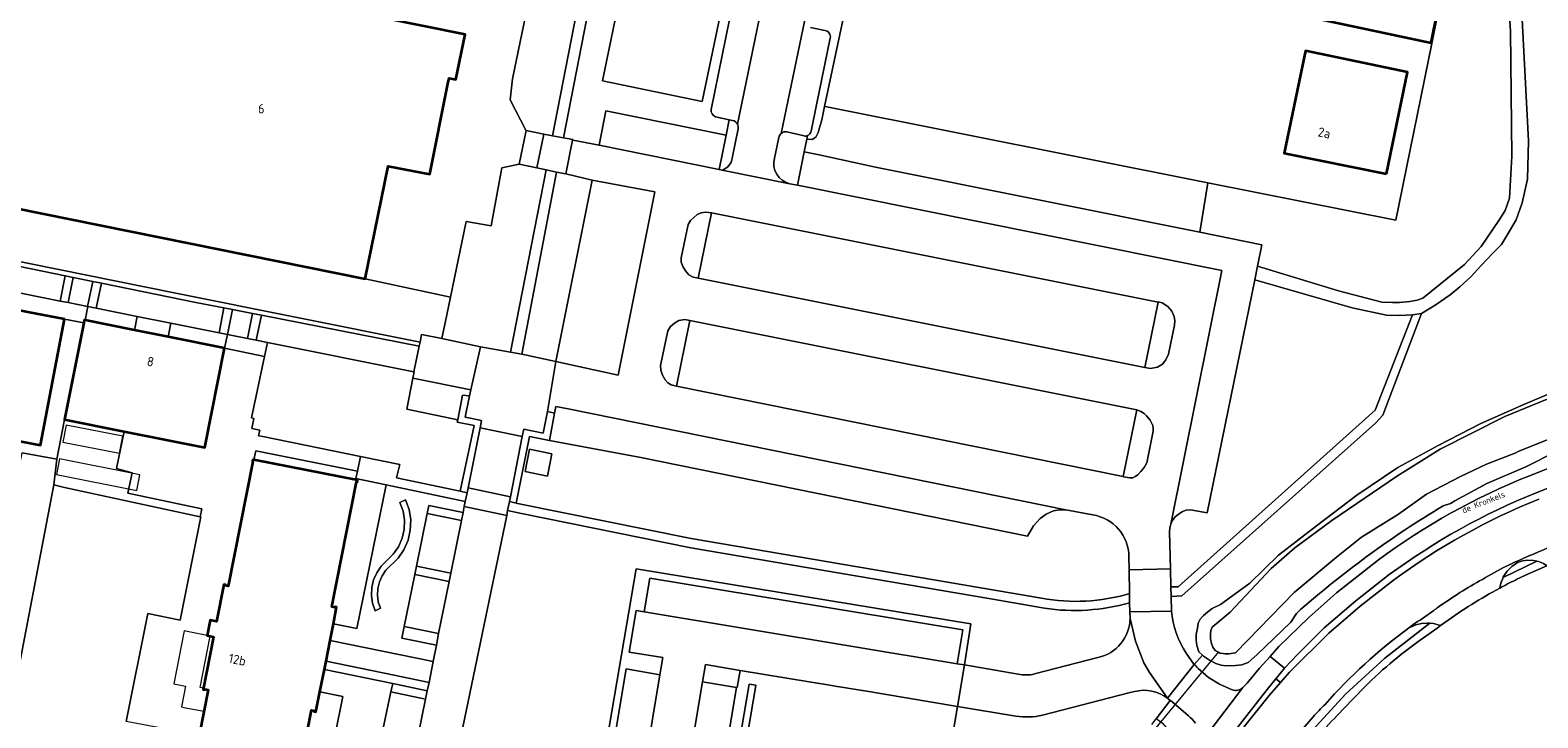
# Model space of a CAD drawing. Header units: metres. Extents: x 149984 to 156489, y 469398 to 478068.
# Tile 170 of 256: x 153330 to 153547, y 471691 to 471790. Entities that reach past the tile are written whole.
import ezdxf
from ezdxf.enums import TextEntityAlignment as Align

# ---------------------------------------------------------------- set-up
doc = ezdxf.new("R2010")
doc.units = ezdxf.units.M
doc.header["$LTSCALE"] = 0.75
for name, color, linetype, lineweight in [('B-WE-GR-BEPLANTING_CULTUUR_BOSPLANTSOEN-GV', 252, 'Continuous', 18), ('B-WE-GR-BEPLANTING_CULTUUR_HEESTERS-GV', 252, 'Continuous', 18), ('B-WE-GR-GROENVOORZIENING-GV', 252, 'Continuous', 18), ('B-WE-KW-KUNSTWERK_DUIKER-G', 6, 'Continuous', 18), ('B-WE-OG-BEBOUWING-GV', 6, 'Continuous', 35), ('B-WE-OG-BEBOUWING-T18', 1, 'Continuous', 18), ('B-WE-OG-BEBOUWING_LAGE TRAFO-GV', 6, 'Continuous', 18), ('B-WE-OG-BEBOUWING_LUIFEL-GV', 6, 'Continuous', 18), ('B-WE-OG-BEBOUWING_OVERBOUWING-GV', 6, 'Continuous', 18), ('B-WE-OG-TERREIN_BEGROEID-GV', 252, 'Continuous', 18), ('B-WE-OG-TERREIN_ERF-GV', 252, 'Continuous', 18), ('B-WE-OG-TERREIN_OEVER-GV', 252, 'Continuous', 18), ('B-WE-OG-TERREIN_ONBEGROEID_ZAND-GV', 252, 'Continuous', 18), ('B-WE-OG-TOPOGRAFIE-T18', 7, 'Continuous', 18), ('B-WE-OG-WATER_MEER-GV', 252, 'Continuous', 18), ('B-WE-VH-GESLOTENVERHARDING_ASFALT-GV', 252, 'Continuous', 18), ('B-WE-VH-HALFVERHARDING-GV', 252, 'Continuous', 18), ('B-WE-VH-HALFVERHARDING_GRASBETONSTEEN-GV', 252, 'Continuous', 18), ('B-WE-VH-HALFVERHARDING_GRAVEL-GV', 252, 'Continuous', 18), ('B-WE-VH-OPENVERHARDING_BETONELEMENT-GV', 252, 'Continuous', 18), ('B-WE-VH-OPENVERHARDING_BETONSTRAATSTEEN-GV', 252, 'Continuous', 18), ('B-WE-VH-OPENVERHARDING_SIERBESTRATING-GV', 252, 'Continuous', 18), ('B-WE-VH-OPENVERHARDING_STRAATBAKSTEEN-GV', 252, 'Continuous', 18), ('B-WE-VH-OPENVERHARDING_TEGEL-GV', 252, 'Continuous', 18)]:
    doc.layers.add(name, color=color, linetype=linetype, lineweight=lineweight)
doc.styles.add('NLCS-ISO-M500-T18', font='NLCS-ISO.ttf', dxfattribs={"height": 0.9})
doc.styles.add('NLCS-ISO-M750-T18', font='NLCS-ISO.ttf', dxfattribs={"height": 1.35})

msp = doc.modelspace()

# ---------------------------------------------------------------- linework, layer by layer
at = {"layer": 'B-WE-GR-BEPLANTING_CULTUUR_BOSPLANTSOEN-GV', "flags": 128}
for points in [[(153423.48, 471844.91), (153420.952, 471845.288), (153407.141, 471774.627), (153408.507, 471774.367), (153408.486, 471774.269), (153412.305, 471773.558), (153413.277, 471778.507), (153430.551, 471774.993), (153431, 471777.228), (153429.042, 471777.647)], [(153323.66, 471823.01), (153316.11, 471786.85), (153313.44, 471774.89), (153311.624, 471765.763), (153310.851, 471761.492), (153310.946, 471761.477), (153310.682, 471759.793), (153311.726, 471759.581), (153315.517, 471758.81), (153316.527, 471758.605), (153316.63, 471759.225), (153317.404, 471759.097), (153351.383, 471752.241), (153386.517, 471745.186), (153386.752, 471746.311), (153389.649, 471745.702), (153390.122, 471747.98), (153390.895, 471751.698), (153387.805, 471752.34), (153378.645, 471754.292), (153315.243, 471767.142), (153322.676, 471803.816)], [(153536.44, 471809.71), (153532.099, 471788.214), (153526.96, 471762.77), (153499.907, 471768.152), (153498.724, 471761.026), (153507.67, 471759.23), (153507.036, 471756.133), (153518.68, 471752.61), (153524.94, 471750.94), (153526.47, 471750.92), (153527.46, 471750.93), (153528.95, 471751.06), (153530, 471751.25), (153530.85, 471751.52), (153536.84, 471756.37), (153539.21, 471758.96), (153541.78, 471762.7), (153542.66, 471764.17), (153543.31, 471765.94), (153543.63, 471771.95), (153543.42, 471789.95), (153542.68, 471802.08)], [(153428.394, 471778.67), (153432.658, 471799.462)], [(153544.855, 471797.208), (153546.016, 471774.163), (153545.902, 471768.663), (153545.106, 471765.249), (153544.234, 471762.821), (153543.287, 471761.19), (153542.15, 471759.256), (153540.899, 471758.004), (153539.27, 471756.259), (153537.665, 471754.558), (153536.17, 471753.187), (153534.738, 471752.023), (153532.621, 471750.506), (153530.649, 471749.302), (153525.078, 471734.687), (153524.001, 471733.532), (153496.144, 471708.685), (153494.597, 471708.585), (153494.65, 471706.493)], [(153496.77, 471700.443), (153497.866, 471698.851), (153497.904, 471698.816), (153499.096, 471700.141), (153498.59, 471700.64), (153498.31, 471701.55), (153498.22, 471702.32), (153498.21, 471703.13), (153498.41, 471704.01), (153498.51, 471704.73), (153498.8, 471705.33), (153499.24, 471705.84), (153499.87, 471706.37), (153500.52, 471706.87), (153501.72, 471707.42), (153505.916, 471710.516), (153510.05, 471714.53), (153515.53, 471718.78), (153521.32, 471723.15), (153527.21, 471727.15), (153533.03, 471730.3), (153539.16, 471733.47), (153545.35, 471736.23), (153550, 471738.2)], [(153483.336, 471720.329), (153479.43, 471721.06), (153478.5, 471721.05), (153477.69, 471720.92), (153476.64, 471720.44), (153475.75, 471719.82), (153474.82, 471718.77), (153473.96, 471717.27), (153418.29, 471728.59), (153405.156, 471731.056), (153402.256, 471731.628), (153400.354, 471722.037), (153400.557, 471721.993), (153425.54, 471716.918), (153475.966, 471708.326)], [(153327.926, 471693.787), (153333.824, 471724.637), (153334.235, 471728.344), (153329.288, 471729.286)], [(153488.605, 471708.996), (153488.552, 471712.422), (153488.522, 471714.329)]]:
    msp.add_lwpolyline(points, dxfattribs=at)
for points in [[(153416.419, 471800.534), (153430.8, 471797.565), (153427.142, 471779.849), (153412.762, 471782.818)], [(153399.541, 471743.767), (153404.669, 471770.006), (153403.314, 471770.292), (153400.782, 471770.825), (153398.284, 471770.279), (153396.774, 471761.925), (153393.157, 471762.584), (153390.895, 471751.698), (153390.122, 471747.98), (153389.649, 471745.702), (153395.222, 471744.53)], [(153506.63, 471754.148), (153499.77, 471720.65), (153497.39, 471721.05), (153496.74, 471721), (153496.17, 471720.76), (153495.66, 471720.44), (153495.16, 471720), (153494.77, 471719.49), (153494.572, 471718.978), (153494.53, 471718.87), (153494.42, 471718.44), (153494.36, 471717.89), (153494.495, 471712.587), (153494.561, 471709.973), (153495.624, 471709.973), (153523.967, 471735.401), (153529.32, 471749.12), (153527.53, 471749.04), (153525.58, 471749.1), (153520.66, 471750.14)], [(153402.294, 471729.775), (153405.5, 471729.13), (153404.857, 471725.924), (153401.651, 471726.568)]]:
    msp.add_lwpolyline(points, close=True, dxfattribs=at)
at = {"layer": 'B-WE-GR-BEPLANTING_CULTUUR_BOSPLANTSOEN-GV'}
for points in [[(153429.042, 471777.647, -0.3358682), (153428.394, 471778.67)], [(153488.522, 471714.329, 0.3722574), (153483.336, 471720.329)], [(153475.966, 471708.326, 0.1172579), (153488.605, 471708.996)], [(153494.65, 471706.493, 0.1305359), (153496.77, 471700.443)]]:
    msp.add_lwpolyline(points, format="xyb", dxfattribs=at)
at = {"layer": 'B-WE-GR-BEPLANTING_CULTUUR_HEESTERS-GV', "flags": 128}
for points in [[(153431.493, 471777.122), (153431, 471777.228), (153430.551, 471774.993)], [(153431.446, 471771.676), (153432.305, 471775.917)], [(153441.786, 471774.894), (153439.302, 471775.456)], [(153430.551, 471774.993), (153429.587, 471770.039), (153429.998, 471769.973)], [(153438.157, 471774.68), (153437.513, 471771.689)], [(153439.711, 471767.999), (153440.815, 471767.788), (153441.799, 471772.617), (153442.187, 471774.439), (153442.293, 471774.937)], [(153586.275, 471738.041), (153585.928, 471738.9), (153579.774, 471736.418), (153547.133, 471723.521)], [(153525.997, 471711.743), (153521.172, 471707.968), (153516.651, 471704.062), (153514.959, 471702.393), (153512.809, 471700.215), (153510.962, 471698.317), (153510.924, 471698.27), (153509.69, 471696.736), (153510.33, 471696.191), (153511.618, 471697.678), (153517.306, 471703.304), (153521.827, 471707.21), (153526.59, 471710.935)], [(153509.968, 471682.942), (153514.477, 471688.823), (153519.675, 471694.505), (153525.346, 471699.716), (153531.855, 471704.728), (153531.501, 471704.765), (153530.655, 471704.711), (153529.829, 471704.519), (153529.046, 471704.193), (153528.746, 471704.005)]]:
    msp.add_lwpolyline(points, dxfattribs=at)
at = {"layer": 'B-WE-GR-BEPLANTING_CULTUUR_HEESTERS-GV'}
for points in [[(153432.212, 471776.574, 0.2298573), (153431.493, 471777.122)], [(153432.305, 471775.917, 0.1628306), (153432.212, 471776.574)], [(153438.485, 471775.259, 0.1230289), (153438.157, 471774.68)], [(153439.302, 471775.456, 0.2582961), (153438.485, 471775.259)], [(153442.293, 471774.937, -0.1597849), (153441.786, 471774.894)], [(153429.998, 471769.973, 0.2815291), (153431.446, 471771.676)], [(153437.513, 471771.689, 0.4140713), (153439.711, 471767.999)], [(153547.133, 471723.521, 0.0627585), (153525.997, 471711.743)], [(153526.59, 471710.935, -0.0627399), (153547.508, 471722.591)], [(153528.746, 471704.005, 0.0527818), (153516.748, 471693.06)], [(153516.748, 471693.06, 0.0111593), (153515.042, 471691.271)], [(153515.042, 471691.271, 0.022466), (153510.617, 471685.775)]]:
    msp.add_lwpolyline(points, format="xyb", dxfattribs=at)
at = {"layer": 'B-WE-GR-BEPLANTING_CULTUUR_HEESTERS-GV', "flags": 128}
for points in [[(153426.56, 471754.4), (153428.47, 471763.83), (153427.6, 471763.89), (153426.96, 471763.8), (153426.41, 471763.58), (153425.87, 471763.12), (153425.46, 471762.71), (153425.1, 471762.13), (153424.12, 471757.36), (153424.12, 471756.73), (153424.34, 471756.07), (153424.7, 471755.47), (153425.18, 471754.91), (153425.84, 471754.57)], [(153338.318, 471748.349), (153345.435, 471746.931), (153345.803, 471748.905), (153339.91, 471750.087), (153338.736, 471750.323)], [(153492.717, 471750.956), (153490.83, 471741.55), (153491.64, 471741.4), (153492.65, 471741.6), (153493.38, 471742.01), (153493.82, 471742.64), (153494.21, 471743.47), (153495.08, 471747.65), (153495.14, 471748.26), (153495.04, 471748.91), (153494.69, 471749.66), (153494.15, 471750.32), (153493.32, 471750.85), (153492.73, 471751.02)], [(153358.4, 471744.35), (153358.791, 471746.306), (153357.619, 471746.54), (153350.681, 471747.927), (153350.294, 471745.964)], [(153423.432, 471738.871), (153425.343, 471748.305), (153425.35, 471748.34), (153424.63, 471748.46), (153423.76, 471748.3), (153423.13, 471747.94), (153422.56, 471747.44), (153422.18, 471746.85), (153421.13, 471741.84), (153421.19, 471741.15), (153421.42, 471740.45), (153421.81, 471739.77), (153422.19, 471739.33), (153422.64, 471739.07), (153423.43, 471738.86)], [(153392.292, 471723.738), (153393.281, 471723.529), (153393.423, 471724.234), (153395.168, 471732.884), (153395.377, 471733.92), (153393.02, 471734.414), (153393.63, 471737.465), (153392.632, 471737.59), (153391.95, 471734.039), (153391.878, 471733.674), (153394.286, 471733.199)], [(153405.866, 471734.992), (153404.855, 471735.2), (153404.23, 471732.089), (153401.439, 471732.655), (153401.231, 471731.6), (153399.514, 471722.911), (153399.383, 471722.25), (153400.354, 471722.037), (153402.256, 471731.628), (153405.156, 471731.056)], [(153487.723, 471725.866), (153487.71, 471725.8), (153488.67, 471725.69), (153489.09, 471725.69), (153489.45, 471725.86), (153489.83, 471726.11), (153490.26, 471726.59), (153490.72, 471727.17), (153491.09, 471727.83), (153492.01, 471732.37), (153492.03, 471732.81), (153491.97, 471733.2), (153491.57, 471733.95), (153491.04, 471734.61), (153490.73, 471734.93), (153490.26, 471735.23), (153489.65, 471735.46)], [(153362.602, 471728.249), (153377.527, 471725.308), (153377.479, 471725.063), (153377.381, 471725.082), (153373.836, 471707.098), (153374.258, 471707.015), (153374.277, 471707.113), (153374.522, 471707.065), (153374.049, 471704.662), (153377.413, 471703.972), (153381.628, 471724.653), (153377.304, 471725.567), (153377.537, 471726.644), (153362.875, 471729.558)], [(153387.544, 471720.533), (153392.472, 471719.52), (153392.705, 471720.673), (153387.779, 471721.673)], [(153390.94, 471711.924), (153386.024, 471712.96), (153385.757, 471711.754), (153390.701, 471710.741)], [(153389.189, 471703.245), (153384.238, 471704.248), (153383.893, 471702.564), (153388.872, 471701.579)], [(153387.567, 471695.013), (153382.612, 471696.037), (153382.313, 471694.872), (153387.325, 471693.822)], [(153434.827, 471695.827), (153433.864, 471695.986), (153430.402, 471675.419), (153440.185, 471673.729), (153440.325, 471674.483), (153440.287, 471674.795), (153438.024, 471675.182), (153431.519, 471676.297), (153434.441, 471693.54), (153434.758, 471695.218)], [(153346.878, 471665.197), (153368.716, 471660.797), (153368.771, 471661.38), (153375.423, 471694.165), (153372.113, 471694.843), (153371.548, 471691.975), (153371.303, 471692.023), (153371.322, 471692.121), (153370.9, 471692.205), (153365.037, 471662.457), (153365.135, 471662.438), (153365.087, 471662.192), (153349.997, 471665.166), (153350.046, 471665.412), (153350.144, 471665.392), (153354.717, 471688.594), (153349.078, 471689.676), (153346.188, 471674.924), (153325.08, 471678.928), (153323.135, 471669.98)]]:
    msp.add_lwpolyline(points, close=True, dxfattribs=at)
at = {"layer": 'B-WE-GR-GROENVOORZIENING-GV', "flags": 128}
msp.add_lwpolyline([(153427.185, 471696.29), (153432.062, 471695.486), (153432.155, 471695.47), (153432.581, 471697.946), (153427.597, 471698.776)], close=True, dxfattribs=at)
at = {"layer": 'B-WE-KW-KUNSTWERK_DUIKER-G', "flags": 128}
msp.add_lwpolyline([(153492.225, 471689.383), (153501.485, 471700.639)], dxfattribs=at)
at = {"layer": 'B-WE-OG-BEBOUWING-GV', "flags": 128}
for points in [[(153331.908, 471832.505), (153328.625, 471833.17), (153323.47, 471807.737), (153323.676, 471807.695), (153322.882, 471803.775), (153322.676, 471803.816), (153315.243, 471767.142), (153378.645, 471754.292), (153380.029, 471761.11), (153381.947, 471770.557), (153387.91, 471769.362), (153390.534, 471782.363), (153390.702, 471783.193), (153391.692, 471782.994), (153392.998, 471789.473), (153345.21, 471799.158), (153346.012, 471803.117), (153346.776, 471802.962), (153351.941, 471828.444)], [(153532.045, 471788.299), (153536.358, 471809.691), (153513.157, 471814.369), (153511.491, 471806.107), (153512.952, 471805.812), (153510.343, 471792.874)], [(153525.61, 471769.45), (153528.598, 471784.075), (153513.946, 471787.117), (153510.892, 471772.409)], [(153335.366, 471748.515), (153330.095, 471749.521), (153327.88, 471749.944), (153313.333, 471752.719), (153313.15, 471752.754), (153312.984, 471751.89), (153311.161, 471742.43), (153322.101, 471740.234), (153321.1, 471734.97), (153326.68, 471733.907), (153326.216, 471731.471), (153331.913, 471730.386)], [(153338.129, 471747.964), (153335.36, 471734.07), (153343.93, 471732.36), (153355.56, 471730.04), (153358.4, 471744.35), (153350.294, 471745.964), (153345.435, 471746.931), (153338.318, 471748.349), (153338.21, 471748.37)]]:
    msp.add_lwpolyline(points, close=True, dxfattribs=at)
msp.add_lwpolyline([(153365.037, 471662.457), (153370.9, 471692.205), (153371.322, 471692.121), (153371.303, 471692.023), (153371.548, 471691.975), (153372.113, 471694.843), (153372.75, 471698.076), (153372.989, 471699.287), (153373.575, 471702.259), (153374.049, 471704.662), (153374.522, 471707.065), (153374.277, 471707.113), (153374.258, 471707.015), (153373.836, 471707.098), (153377.381, 471725.082), (153377.479, 471725.063), (153377.527, 471725.308), (153362.602, 471728.249), (153362.437, 471728.282), (153362.389, 471728.037), (153362.457, 471728.023), (153358.923, 471710.088), (153358.511, 471710.17), (153358.53, 471710.268), (153358.285, 471710.316), (153357.231, 471704.969), (153356.299, 471705.153), (153355.871, 471702.984), (153356.803, 471702.801), (153355.303, 471695.187), (153355.548, 471695.139), (153355.567, 471695.237), (153356.009, 471695.15), (153354.717, 471688.594)], dxfattribs=at)
at = {"layer": 'B-WE-OG-BEBOUWING_LAGE TRAFO-GV', "flags": 128}
msp.add_lwpolyline([(153402.294, 471729.775), (153401.651, 471726.568), (153404.857, 471725.924), (153405.5, 471729.13)], close=True, dxfattribs=at)
at = {"layer": 'B-WE-OG-BEBOUWING_LUIFEL-GV', "flags": 128}
msp.add_lwpolyline([(153355.4, 471692.06), (153356.009, 471695.15), (153355.567, 471695.237), (153355.548, 471695.139), (153355.303, 471695.187), (153355.343, 471695.388), (153354.874, 471695.481), (153356.334, 471702.893), (153355.871, 471702.984), (153353.271, 471703.495), (153352.596, 471703.628), (153351.089, 471696.028), (153352.77, 471695.695), (153352.176, 471692.699), (153352.542, 471692.627)], close=True, dxfattribs=at)
at = {"layer": 'B-WE-OG-BEBOUWING_OVERBOUWING-GV', "flags": 128}
for points in [[(153335.588, 471733.262), (153335.105, 471730.813), (153343.28, 471729.201), (153343.763, 471731.65)], [(153334.656, 471728.395), (153334.211, 471726.141), (153345.752, 471723.865), (153346.196, 471726.119)]]:
    msp.add_lwpolyline(points, close=True, dxfattribs=at)
at = {"layer": 'B-WE-OG-TERREIN_BEGROEID-GV', "flags": 128}
for points in [[(153410.44, 471836.57), (153403.65, 471801.69), (153399.848, 471783.125), (153399.505, 471780.075), (153401.739, 471775.728), (153401.798, 471775.716), (153401.792, 471775.688), (153404.341, 471775.159), (153405.59, 471774.922), (153419.37, 471845.524), (153412.317, 471846.578)], [(153441.799, 471772.617), (153443.96, 471772.16), (153452.07, 471770.39), (153498.724, 471761.026), (153499.907, 471768.152), (153445.061, 471779.064), (153444.707, 471779.135), (153444.316, 471777.184), (153443.823, 471775.376), (153443.478, 471774.702), (153442.953, 471774.374), (153442.187, 471774.439)], [(153407.51, 471769.408), (153406.169, 471769.69), (153401.161, 471743.451), (153406.066, 471742.423), (153411.313, 471768.507)], [(153384.238, 471704.248), (153385.757, 471711.754), (153386.024, 471712.96), (153387.544, 471720.533), (153387.779, 471721.673), (153392.705, 471720.673), (153392.883, 471721.555), (153393.022, 471722.243), (153381.628, 471724.653), (153377.413, 471703.972), (153374.049, 471704.662), (153373.575, 471702.259), (153388.42, 471699.208), (153388.872, 471701.579), (153383.893, 471702.564)], [(153383.628, 471722.103), (153384.073, 471720.862), (153384.276, 471719.561), (153384.231, 471718.244), (153383.938, 471716.96), (153383.409, 471715.753), (153382.663, 471714.668), (153380.922, 471712.942), (153380.281, 471712.007), (153379.825, 471710.968), (153379.569, 471709.864), (153379.523, 471708.731), (153379.688, 471707.609), (153380.059, 471706.537), (153380.816, 471706.881), (153380.516, 471707.803), (153380.39, 471708.765), (153380.441, 471709.733), (153380.668, 471710.676), (153381.063, 471711.562), (153381.612, 471712.361), (153383.355, 471714.093), (153384.197, 471715.318), (153384.793, 471716.68), (153385.123, 471718.13), (153385.174, 471719.616), (153384.945, 471721.085), (153384.443, 471722.485)], [(153384.945, 471721.085), (153385.174, 471719.616), (153385.123, 471718.13), (153384.793, 471716.68), (153384.197, 471715.318), (153383.355, 471714.093), (153381.612, 471712.361), (153381.063, 471711.562), (153380.668, 471710.676), (153380.441, 471709.733), (153380.39, 471708.765), (153380.516, 471707.803), (153380.816, 471706.881), (153380.059, 471706.537), (153379.688, 471707.609), (153379.523, 471708.731), (153379.569, 471709.864), (153379.825, 471710.968), (153380.281, 471712.007), (153380.922, 471712.942), (153382.663, 471714.668), (153383.409, 471715.753), (153383.938, 471716.96), (153384.231, 471718.244), (153384.276, 471719.561), (153384.073, 471720.862), (153383.628, 471722.103), (153384.443, 471722.485)], [(153372.75, 471698.076), (153372.113, 471694.843), (153375.423, 471694.165), (153368.771, 471661.38), (153368.716, 471660.797), (153375.116, 471659.507), (153375.455, 471661.199), (153376.971, 471668.747), (153377.225, 471669.932), (153378.754, 471677.449), (153378.985, 471678.631), (153380.533, 471686.159), (153380.731, 471687.33), (153382.313, 471694.872), (153382.612, 471696.037)]]:
    msp.add_lwpolyline(points, close=True, dxfattribs=at)
for points in [[(153546.153, 471725.977), (153577.777, 471738.473), (153589.822, 471743.255)], [(153550, 471729.44), (153545.64, 471727.26), (153540.02, 471724.83), (153535.45, 471722.37), (153534.79, 471721.959), (153533.741, 471721.647)], [(153476.385, 471706.894), (153468.643, 471708.231), (153425.484, 471715.603), (153400.882, 471720.585), (153399.127, 471720.953), (153398.991, 471720.267), (153389.385, 471673.85)], [(153411.361, 471675.705), (153417.609, 471712.579), (153465.798, 471704.638), (153464.847, 471698.734), (153472.611, 471697.411)], [(153504.938, 471695.48), (153505.53, 471696.121), (153507.3, 471698.281), (153508.834, 471699.969), (153510.126, 471701.391), (153514.4, 471705.577), (153518.42, 471709.106), (153524.43, 471713.874)], [(153488.717, 471705.417), (153488.646, 471706.36), (153488.625, 471707.689)], [(153512.629, 471706.153), (153511.817, 471704.913), (153506.93, 471700.17), (153505.67, 471699.1), (153504.8, 471698.74), (153503.88, 471698.64), (153502.42, 471698.62), (153501.8, 471698.68), (153501.03, 471698.96), (153500.12, 471699.42), (153499.26, 471699.98), (153499.096, 471700.141), (153497.904, 471698.816)], [(153474.929, 471697.435), (153484.078, 471699.797)], [(153498.459, 471698.268), (153498.472, 471698.254), (153498.485, 471698.24), (153500.007, 471696.936), (153501.543, 471695.941), (153503.402, 471695.149)], [(153497.089, 471691.422), (153494.685, 471693.446), (153494.485, 471693.614), (153492.474, 471690.973), (153492.596, 471690.933), (153493.325, 471690.386), (153493.938, 471689.68), (153494.468, 471688.62), (153494.651, 471687.818), (153494.639, 471686.547), (153494.438, 471685.275), (153490.208, 471678.076), (153485.41, 471667.42), (153482.657, 471659.23), (153480.511, 471649.274), (153476.855, 471629.536), (153471.939, 471600.264), (153469.168, 471585.028), (153470.941, 471584.099), (153481.427, 471643.748)], [(153489.336, 471694.894), (153488.503, 471694.711), (153476.082, 471691.48)], [(153491.838, 471690.138), (153492.474, 471690.973), (153494.485, 471693.614), (153494.186, 471693.866), (153494.09, 471693.942)], [(153472.258, 471691.366), (153463.865, 471692.742), (153462.947, 471687.386), (153462.723, 471686.079), (153475.341, 471680.116), (153476.443, 471681.008), (153476.819, 471681.209)]]:
    msp.add_lwpolyline(points, dxfattribs=at)
at = {"layer": 'B-WE-OG-TERREIN_BEGROEID-GV'}
for points in [[(153524.43, 471713.874, -0.062807), (153546.153, 471725.977)], [(153533.741, 471721.647, 0.0457347), (153512.629, 471706.153)], [(153488.625, 471707.689, -0.1080886), (153476.385, 471706.894)], [(153484.078, 471699.797, 0.3445845), (153488.717, 471705.417)], [(153472.611, 471697.411, 0.113888), (153474.929, 471697.435)], [(153497.904, 471698.816, -0.0190325), (153498.459, 471698.268)], [(153494.09, 471693.942, 0.2342852), (153489.336, 471694.894)], [(153503.402, 471695.149, 0.2937287), (153504.938, 471695.48)], [(153476.082, 471691.48, -0.0857758), (153472.258, 471691.366)], [(153498.106, 471690.36, 0.0331839), (153497.089, 471691.422)]]:
    msp.add_lwpolyline(points, format="xyb", dxfattribs=at)
at = {"layer": 'B-WE-OG-TERREIN_ERF-GV', "flags": 128}
for points in [[(153335.366, 471748.515), (153331.913, 471730.386), (153326.216, 471731.471), (153326.68, 471733.907), (153321.1, 471734.97), (153322.101, 471740.234), (153311.161, 471742.43), (153312.984, 471751.89), (153309.856, 471752.492), (153308.892, 471747.685), (153307.037, 471748.027), (153305.832, 471741.622), (153305.286, 471738.6), (153305.179, 471738.005), (153320.796, 471735.03), (153320.165, 471731.668), (153321.023, 471731.528), (153319.735, 471725.102), (153324.669, 471724.169), (153328.104, 471723.52), (153329.288, 471729.286), (153334.235, 471728.344), (153335.36, 471734.07), (153338.129, 471747.964)], [(153335.36, 471734.07), (153334.235, 471728.344), (153333.824, 471724.637), (153335.344, 471724.261), (153354.864, 471720.067), (153355.103, 471721.226), (153344.473, 471723.479), (153345.087, 471726.405), (153342.827, 471726.999), (153343.93, 471732.36)], [(153327.926, 471693.787), (153325.08, 471678.928), (153346.188, 471674.924), (153349.078, 471689.676), (153344.235, 471690.611), (153347.358, 471706.128), (153352.024, 471705.161), (153354.979, 471720.042), (153354.864, 471720.067), (153335.344, 471724.261), (153333.824, 471724.637)]]:
    msp.add_lwpolyline(points, close=True, dxfattribs=at)
for points in [[(153641.559, 471747.909), (153634.48, 471746.54), (153631.669, 471745.953), (153628.162, 471745.221), (153628.014, 471745.187), (153627.332, 471745.032), (153627.983, 471744.665), (153626.846, 471744.175), (153613.237, 471738.728), (153593.205, 471730.711), (153582.787, 471726.542), (153582.516, 471726.433), (153578.185, 471724.943), (153558.372, 471716.988), (153555.695, 471715.965), (153554.765, 471715.61), (153548.685, 471713.021), (153546.149, 471711.887), (153545.39, 471711.547)], [(153534.001, 471704.844), (153533.384, 471704.392), (153533.136, 471704.206), (153532.891, 471704.029), (153530.124, 471702.036)], [(153521.417, 471694.499), (153520.742, 471693.819), (153518.499, 471691.455)]]:
    msp.add_lwpolyline(points, dxfattribs=at)
at = {"layer": 'B-WE-OG-TERREIN_ERF-GV'}
for points in [[(153544.153, 471710.956, 0.0091182), (153541.885, 471709.791)], [(153545.39, 471711.547, 0.0042342), (153544.153, 471710.956)], [(153541.885, 471709.791, 0.0335964), (153534.001, 471704.844)], [(153530.124, 471702.036, 0.0485157), (153521.417, 471694.499)], [(153518.499, 471691.455, 0.0387484), (153512.513, 471684.331)]]:
    msp.add_lwpolyline(points, format="xyb", dxfattribs=at)
at = {"layer": 'B-WE-OG-TERREIN_OEVER-GV', "flags": 128}
for points in [[(153580.146, 471743.747), (153544.527, 471729.474), (153544.223, 471729.252), (153539.97, 471727.63), (153536.26, 471725.88), (153531.37, 471723.31), (153527.33, 471720.46), (153521.99, 471717.14), (153518.39, 471714.25), (153512.33, 471709.14), (153503.85, 471700.49), (153502.9, 471700.35), (153502.4, 471700.35), (153502.07, 471700.37), (153501.62, 471700.45), (153501.31, 471700.6), (153500.93, 471700.83), (153500.62, 471701.28), (153500.41, 471701.83), (153500.26, 471702.48), (153500.26, 471703.14), (153500.31, 471703.68), (153500.51, 471704.15), (153503.083, 471706.314), (153508.979, 471712.611), (153512.404, 471715.606), (153517.752, 471719.501), (153527.178, 471725.973), (153533.335, 471729.808), (153542.648, 471734.475), (153552.68, 471738.609)], [(153550, 471738.2), (153545.35, 471736.23), (153539.16, 471733.47), (153533.03, 471730.3), (153527.21, 471727.15), (153521.32, 471723.15), (153515.53, 471718.78), (153510.05, 471714.53), (153505.916, 471710.516), (153501.72, 471707.42), (153500.52, 471706.87), (153499.87, 471706.37), (153499.24, 471705.84), (153498.8, 471705.33), (153498.51, 471704.73), (153498.41, 471704.01), (153498.21, 471703.13), (153498.22, 471702.32), (153498.31, 471701.55), (153498.59, 471700.64), (153499.096, 471700.141), (153499.26, 471699.98), (153500.12, 471699.42), (153501.03, 471698.96), (153501.8, 471698.68), (153502.42, 471698.62), (153503.88, 471698.64), (153504.8, 471698.74), (153505.67, 471699.1), (153506.93, 471700.17), (153511.817, 471704.913), (153512.629, 471706.153)], [(153533.741, 471721.647), (153534.79, 471721.959), (153535.45, 471722.37), (153540.02, 471724.83), (153545.64, 471727.26), (153550, 471729.44)]]:
    msp.add_lwpolyline(points, dxfattribs=at)
at = {"layer": 'B-WE-OG-TERREIN_OEVER-GV'}
msp.add_lwpolyline([(153512.629, 471706.153, -0.0457347), (153533.741, 471721.647)], format="xyb", dxfattribs=at)
at = {"layer": 'B-WE-OG-TERREIN_ONBEGROEID_ZAND-GV', "flags": 128}
msp.add_lwpolyline([(153392.292, 471723.738), (153394.286, 471733.199), (153391.878, 471733.674), (153391.95, 471734.039), (153384.607, 471735.553), (153385.484, 471739.997), (153385.668, 471740.929), (153385.63, 471740.937), (153364.545, 471745.156), (153364.122, 471743.147), (153362.261, 471734.296), (153362.618, 471734.185), (153362.328, 471732.767), (153363.454, 471732.543), (153363.277, 471731.715), (153363.882, 471731.61), (153377.964, 471728.744), (153383.598, 471727.597), (153383.143, 471725.675)], close=True, dxfattribs=at)
at = {"layer": 'B-WE-OG-WATER_MEER-GV', "flags": 128}
for points in [[(153500.51, 471704.15), (153500.31, 471703.68), (153500.26, 471703.14), (153500.26, 471702.48), (153500.41, 471701.83), (153500.62, 471701.28), (153500.93, 471700.83), (153501.31, 471700.6), (153501.62, 471700.45), (153502.07, 471700.37), (153502.4, 471700.35), (153502.9, 471700.35), (153503.85, 471700.49), (153512.33, 471709.14), (153518.39, 471714.25), (153521.99, 471717.14), (153527.33, 471720.46), (153531.37, 471723.31), (153536.26, 471725.88), (153539.97, 471727.63), (153544.223, 471729.252), (153544.527, 471729.474), (153580.146, 471743.747)], [(153561.789, 471742.845), (153559.904, 471741.842), (153552.68, 471738.609), (153542.648, 471734.475), (153533.335, 471729.808), (153527.178, 471725.973), (153517.752, 471719.501), (153512.404, 471715.606), (153508.979, 471712.611), (153503.083, 471706.314), (153500.51, 471704.15)]]:
    msp.add_lwpolyline(points, dxfattribs=at)
at = {"layer": 'B-WE-VH-GESLOTENVERHARDING_ASFALT-GV', "flags": 128}
for points in [[(153542.68, 471802.08), (153543.42, 471789.95), (153543.63, 471771.95), (153543.31, 471765.94), (153542.66, 471764.17), (153541.78, 471762.7), (153539.21, 471758.96), (153536.84, 471756.37), (153530.85, 471751.52), (153530, 471751.25), (153528.95, 471751.06), (153527.46, 471750.93), (153526.47, 471750.92), (153524.94, 471750.94), (153518.68, 471752.61), (153507.036, 471756.133), (153506.63, 471754.148), (153520.66, 471750.14), (153525.58, 471749.1), (153527.53, 471749.04), (153529.32, 471749.12), (153530.649, 471749.302), (153532.621, 471750.506), (153534.738, 471752.023), (153536.17, 471753.187), (153537.665, 471754.558), (153539.27, 471756.259), (153540.899, 471758.004), (153542.15, 471759.256), (153543.287, 471761.19), (153544.234, 471762.821), (153545.106, 471765.249), (153545.902, 471768.663), (153546.016, 471774.163), (153544.855, 471797.208)], [(153488.522, 471714.329), (153488.552, 471712.422), (153494.495, 471712.587), (153494.36, 471717.89), (153494.42, 471718.44), (153494.53, 471718.87), (153494.572, 471718.978), (153501.92, 471755.5), (153440.815, 471767.788), (153439.711, 471767.999), (153429.998, 471769.973), (153429.587, 471770.039), (153412.305, 471773.558), (153408.486, 471774.269), (153408.456, 471774.275), (153407.51, 471769.408), (153411.313, 471768.507), (153420.31, 471766.822), (153415.047, 471740.456), (153406.066, 471742.423), (153404.855, 471735.2), (153405.866, 471734.992)], [(153405.866, 471734.992), (153406.06, 471735.946), (153407.86, 471735.581), (153479.43, 471721.06), (153483.336, 471720.329)], [(153544.283, 471713.636), (153544.384, 471713.68), (153545.281, 471714.067)], [(153526.59, 471710.935), (153521.827, 471707.21), (153517.306, 471703.304), (153511.618, 471697.678), (153510.33, 471696.191), (153508.704, 471694.314), (153505.216, 471689.983), (153501.1, 471684.321), (153498.225, 471680.128), (153495.632, 471675.082)], [(153494.65, 471706.493), (153488.646, 471706.36), (153488.717, 471705.417)], [(153531.438, 471705.896), (153531.758, 471706.109)], [(153488.717, 471705.417), (153489.482, 471702.157), (153490.666, 471699.024), (153491.49, 471697.631), (153494.09, 471693.942), (153497.904, 471698.816), (153497.866, 471698.851), (153496.77, 471700.443)]]:
    msp.add_lwpolyline(points, dxfattribs=at)
for points in [[(153403.314, 471770.292), (153404.341, 471775.159), (153401.792, 471775.688), (153400.782, 471770.825)], [(153426.56, 471754.4), (153425.84, 471754.57), (153425.18, 471754.91), (153424.7, 471755.47), (153424.34, 471756.07), (153424.12, 471756.73), (153424.12, 471757.36), (153425.1, 471762.13), (153425.46, 471762.71), (153425.87, 471763.12), (153426.41, 471763.58), (153426.96, 471763.8), (153427.6, 471763.89), (153428.47, 471763.83), (153492.717, 471750.956), (153492.73, 471751.02), (153493.32, 471750.85), (153494.15, 471750.32), (153494.69, 471749.66), (153495.04, 471748.91), (153495.14, 471748.26), (153495.08, 471747.65), (153494.21, 471743.47), (153493.82, 471742.64), (153493.38, 471742.01), (153492.65, 471741.6), (153491.64, 471741.4), (153490.83, 471741.55)], [(153423.432, 471738.871), (153423.43, 471738.86), (153422.64, 471739.07), (153422.19, 471739.33), (153421.81, 471739.77), (153421.42, 471740.45), (153421.19, 471741.15), (153421.13, 471741.84), (153422.18, 471746.85), (153422.56, 471747.44), (153423.13, 471747.94), (153423.76, 471748.3), (153424.63, 471748.46), (153425.35, 471748.34), (153425.343, 471748.305), (153489.65, 471735.46), (153490.26, 471735.23), (153490.73, 471734.93), (153491.04, 471734.61), (153491.57, 471733.95), (153491.97, 471733.2), (153492.03, 471732.81), (153492.01, 471732.37), (153491.09, 471727.83), (153490.72, 471727.17), (153490.26, 471726.59), (153489.83, 471726.11), (153489.45, 471725.86), (153489.09, 471725.69), (153488.67, 471725.69), (153487.71, 471725.8), (153487.723, 471725.866)], [(153385.63, 471740.937), (153385.668, 471740.929), (153385.484, 471739.997), (153393.831, 471738.359), (153395.222, 471744.53), (153389.649, 471745.702), (153386.752, 471746.311), (153386.517, 471745.186), (153386.395, 471744.603)], [(153393.423, 471724.234), (153399.514, 471722.911), (153401.231, 471731.6), (153395.168, 471732.884)], [(153382.256, 471668.884), (153382.02, 471667.719), (153380.487, 471660.181), (153382.592, 471659.755), (153384.18, 471659.461), (153386.376, 471659.055), (153388.935, 471671.636), (153389.385, 471673.85), (153398.991, 471720.267), (153392.883, 471721.555), (153392.705, 471720.673), (153392.472, 471719.52), (153390.94, 471711.924), (153390.701, 471710.741), (153389.189, 471703.245), (153388.872, 471701.579), (153388.42, 471699.208), (153387.813, 471696.223), (153387.567, 471695.013), (153387.325, 471693.822), (153385.793, 471686.282), (153385.558, 471685.128), (153384.027, 471677.595), (153383.79, 471676.429)]]:
    msp.add_lwpolyline(points, close=True, dxfattribs=at)
at = {"layer": 'B-WE-VH-GESLOTENVERHARDING_ASFALT-GV'}
for points in [[(153547.508, 471722.591, 0.0627399), (153526.59, 471710.935)], [(153483.336, 471720.329, -0.3722574), (153488.522, 471714.329)], [(153545.281, 471714.067, -0.0043153), (153556.951, 471718.967)], [(153539.391, 471711.054, -0.0176343), (153542.888, 471712.96)], [(153542.888, 471712.96, -0.0072118), (153544.283, 471713.636)], [(153533.056, 471707.055, -0.0276621), (153539.391, 471711.054)], [(153496.77, 471700.443, -0.1305359), (153494.65, 471706.493)], [(153528.746, 471704.005, -0.0107078), (153531.438, 471705.896)], [(153531.758, 471706.109, -0.0062255), (153533.056, 471707.055)], [(153516.748, 471693.06, -0.0527818), (153528.746, 471704.005)], [(153515.042, 471691.271, -0.0111593), (153516.748, 471693.06)], [(153510.617, 471685.775, -0.022466), (153515.042, 471691.271)]]:
    msp.add_lwpolyline(points, format="xyb", dxfattribs=at)
at = {"layer": 'B-WE-VH-HALFVERHARDING-GV', "flags": 128}
for points in [[(153416.419, 471800.534), (153412.762, 471782.818), (153427.142, 471779.849), (153430.8, 471797.565)], [(153494.561, 471709.973), (153494.597, 471708.585), (153496.144, 471708.685), (153524.001, 471733.532), (153525.078, 471734.687), (153530.649, 471749.302), (153529.32, 471749.12), (153523.967, 471735.401), (153495.624, 471709.973)], [(153393.281, 471723.529), (153392.292, 471723.738), (153383.143, 471725.675), (153383.598, 471727.597), (153377.964, 471728.744), (153377.537, 471726.644), (153377.304, 471725.567), (153381.628, 471724.653), (153393.022, 471722.243)]]:
    msp.add_lwpolyline(points, close=True, dxfattribs=at)
for points in [[(153475.966, 471708.326), (153425.54, 471716.918), (153400.557, 471721.993), (153400.354, 471722.037), (153399.383, 471722.25), (153399.127, 471720.953), (153400.882, 471720.585), (153425.484, 471715.603), (153468.643, 471708.231), (153476.385, 471706.894)], [(153488.625, 471707.689), (153488.605, 471708.996)]]:
    msp.add_lwpolyline(points, dxfattribs=at)
at = {"layer": 'B-WE-VH-HALFVERHARDING-GV'}
for points in [[(153488.605, 471708.996, -0.1172579), (153475.966, 471708.326)], [(153476.385, 471706.894, 0.1080886), (153488.625, 471707.689)]]:
    msp.add_lwpolyline(points, format="xyb", dxfattribs=at)
at = {"layer": 'B-WE-VH-HALFVERHARDING_GRASBETONSTEEN-GV', "flags": 128}
for points in [[(153390.94, 471711.924), (153392.472, 471719.52), (153387.544, 471720.533), (153386.024, 471712.96)], [(153385.757, 471711.754), (153384.238, 471704.248), (153389.189, 471703.245), (153390.701, 471710.741)], [(153388.42, 471699.208), (153373.575, 471702.259), (153372.989, 471699.287), (153382.783, 471697.262), (153387.813, 471696.223)], [(153380.731, 471687.33), (153385.793, 471686.282), (153387.325, 471693.822), (153382.313, 471694.872)]]:
    msp.add_lwpolyline(points, close=True, dxfattribs=at)
at = {"layer": 'B-WE-VH-HALFVERHARDING_GRAVEL-GV', "flags": 128}
for points in [[(153499.907, 471768.152), (153526.96, 471762.77), (153532.099, 471788.214), (153536.44, 471809.71), (153513.24, 471814.402), (153454.17, 471826.35), (153448.516, 471796.998), (153444.707, 471779.135), (153445.061, 471779.064)], [(153532.045, 471788.299), (153510.343, 471792.874), (153512.952, 471805.812), (153511.491, 471806.107), (153513.157, 471814.369), (153536.358, 471809.691)], [(153525.61, 471769.45), (153510.892, 471772.409), (153513.946, 471787.117), (153528.598, 471784.075)]]:
    msp.add_lwpolyline(points, close=True, dxfattribs=at)
at = {"layer": 'B-WE-VH-OPENVERHARDING_BETONELEMENT-GV', "flags": 128}
msp.add_lwpolyline([(153498.225, 471680.128), (153501.1, 471684.321), (153505.216, 471689.983), (153508.704, 471694.314), (153510.33, 471696.191), (153509.69, 471696.736), (153508.632, 471695.421), (153507.727, 471694.296), (153501.601, 471686.473), (153499.942, 471684.058), (153497.562, 471680.594), (153497.552, 471680.58)], close=True, dxfattribs=at)
at = {"layer": 'B-WE-VH-OPENVERHARDING_BETONSTRAATSTEEN-GV', "flags": 128}
for points in [[(153419.37, 471845.524), (153405.59, 471774.922), (153407.141, 471774.627), (153420.952, 471845.288)], [(153429.587, 471770.039), (153430.551, 471774.993), (153413.277, 471778.507), (153412.305, 471773.558)], [(153443.96, 471772.16), (153441.799, 471772.617), (153440.815, 471767.788), (153501.92, 471755.5), (153494.572, 471718.978), (153494.77, 471719.49), (153495.16, 471720), (153495.66, 471720.44), (153496.17, 471720.76), (153496.74, 471721), (153497.39, 471721.05), (153499.77, 471720.65), (153506.63, 471754.148), (153507.036, 471756.133), (153507.67, 471759.23), (153498.724, 471761.026), (153452.07, 471770.39)], [(153404.669, 471770.006), (153399.541, 471743.767), (153401.161, 471743.451), (153406.169, 471769.69)], [(153411.313, 471768.507), (153406.066, 471742.423), (153415.047, 471740.456), (153420.31, 471766.822)], [(153426.56, 471754.4), (153490.83, 471741.55), (153492.717, 471750.956), (153428.47, 471763.83)], [(153315.974, 471754.886), (153328.37, 471752.402), (153332.37, 471751.6), (153334.75, 471751.122), (153335.451, 471754.755), (153316.738, 471758.562)], [(153334.75, 471751.122), (153335.87, 471750.898), (153336.58, 471754.526), (153335.451, 471754.755)], [(153338.673, 471750.335), (153339.417, 471753.949), (153336.58, 471754.526), (153335.87, 471750.898)], [(153338.673, 471750.335), (153338.736, 471750.323), (153339.91, 471750.087), (153340.669, 471753.694), (153339.417, 471753.949)], [(153357.619, 471746.54), (153358.305, 471750.133), (153354.279, 471750.926), (153340.669, 471753.694), (153339.91, 471750.087), (153345.803, 471748.905), (153350.681, 471747.927)], [(153358.791, 471746.306), (153358.835, 471746.297), (153359.529, 471749.892), (153358.305, 471750.133), (153357.619, 471746.54)], [(153359.529, 471749.892), (153358.835, 471746.297), (153361.673, 471745.73), (153362.422, 471749.323)], [(153361.673, 471745.73), (153362.916, 471745.482), (153363.682, 471749.075), (153362.422, 471749.323)], [(153362.916, 471745.482), (153364.545, 471745.156), (153385.63, 471740.937), (153386.395, 471744.603), (153363.682, 471749.075)], [(153423.432, 471738.871), (153487.723, 471725.866), (153489.65, 471735.46), (153425.343, 471748.305)], [(153358.791, 471746.306), (153358.4, 471744.35), (153364.122, 471743.147), (153364.545, 471745.156), (153362.916, 471745.482), (153361.673, 471745.73), (153358.835, 471746.297)], [(153393.63, 471737.465), (153393.831, 471738.359), (153385.484, 471739.997), (153384.607, 471735.553), (153391.95, 471734.039), (153392.632, 471737.59)], [(153407.86, 471735.581), (153406.06, 471735.946), (153405.866, 471734.992), (153405.156, 471731.056), (153418.29, 471728.59), (153473.96, 471717.27), (153474.82, 471718.77), (153475.75, 471719.82), (153476.64, 471720.44), (153477.69, 471720.92), (153478.5, 471721.05), (153479.43, 471721.06)], [(153547.247, 471713.661), (153546.729, 471713.773), (153545.949, 471713.804), (153545.175, 471713.7), (153544.431, 471713.464), (153543.627, 471712.918), (153542.944, 471712.228), (153542.406, 471711.42), (153542.364, 471711.32)], [(153463.794, 471698.913), (153464.613, 471703.797), (153419.584, 471711.236), (153418.755, 471706.365)], [(153382.612, 471696.037), (153387.567, 471695.013), (153387.813, 471696.223), (153382.783, 471697.262), (153372.989, 471699.287), (153372.75, 471698.076)], [(153504.938, 471695.48), (153498.966, 471687.685), (153495.574, 471682.635), (153495.252, 471682.049), (153497.552, 471680.58), (153497.562, 471680.594), (153499.942, 471684.058), (153501.601, 471686.473), (153507.727, 471694.296), (153508.632, 471695.421), (153509.69, 471696.736), (153510.924, 471698.27), (153508.834, 471699.969), (153507.3, 471698.281), (153505.53, 471696.121)], [(153421.05, 471697.311), (153416.19, 471698.151), (153412.853, 471678.412), (153417.742, 471677.594)], [(153432.062, 471695.486), (153427.185, 471696.29), (153423.705, 471675.686), (153428.588, 471674.892)]]:
    msp.add_lwpolyline(points, close=True, dxfattribs=at)
for points in [[(153432.658, 471799.462), (153428.394, 471778.67)], [(153432.212, 471776.574), (153436.91, 471799.429), (153433.693, 471800.108)], [(153438.485, 471775.259), (153442.062, 471792.526), (153443.192, 471798.068), (153441.77, 471798.351), (153437.773, 471799.279), (153436.91, 471799.429), (153432.212, 471776.574)], [(153446.422, 471797.401), (153443.192, 471798.068), (153442.062, 471792.526), (153438.485, 471775.259)], [(153444.764, 471790.087), (153442.688, 471790.503)], [(153442.786, 471775.554), (153443.575, 471779.362), (153445.563, 471788.964)], [(153429.042, 471777.647), (153431, 471777.228), (153431.493, 471777.122)], [(153432.305, 471775.917), (153431.446, 471771.676)], [(153439.302, 471775.456), (153441.786, 471774.894)], [(153437.513, 471771.689), (153438.157, 471774.68)], [(153429.998, 471769.973), (153439.711, 471767.999)], [(153541.885, 471709.791), (153542.034, 471710.523), (153542.364, 471711.32), (153542.406, 471711.42), (153542.944, 471712.228), (153543.627, 471712.918), (153544.431, 471713.464), (153545.175, 471713.7), (153545.949, 471713.804), (153546.729, 471713.773), (153547.247, 471713.661), (153547.492, 471713.608), (153548.215, 471713.315), (153548.685, 471713.021), (153554.765, 471715.61), (153555.695, 471715.965), (153555.96, 471716.758), (153556.394, 471717.538)], [(153545.281, 471714.067), (153544.384, 471713.68), (153544.283, 471713.636)], [(153423.705, 471675.686), (153427.185, 471696.29), (153427.597, 471698.776), (153432.581, 471697.946), (153442.521, 471696.302), (153444.917, 471695.906), (153446.536, 471695.641), (153447.497, 471695.483), (153449.839, 471695.113), (153450.805, 471694.957), (153453.051, 471694.595), (153463.865, 471692.742), (153464.847, 471698.734), (153463.794, 471698.913), (153418.755, 471706.365), (153417.636, 471706.557), (153416.627, 471700.591), (153421.478, 471699.786), (153421.05, 471697.311), (153417.742, 471677.594)], [(153531.758, 471706.109), (153531.438, 471705.896)], [(153494.09, 471693.942), (153491.49, 471697.631), (153490.666, 471699.024), (153489.482, 471702.157), (153488.717, 471705.417)], [(153528.746, 471704.005), (153529.046, 471704.193), (153529.829, 471704.519), (153530.655, 471704.711), (153531.501, 471704.765), (153531.855, 471704.728), (153532.345, 471704.678), (153533.384, 471704.392), (153534.001, 471704.844)], [(153484.078, 471699.797), (153474.929, 471697.435)], [(153472.611, 471697.411), (153464.847, 471698.734), (153463.865, 471692.742), (153472.258, 471691.366)], [(153497.904, 471698.816), (153494.09, 471693.942), (153494.186, 471693.866), (153494.485, 471693.614), (153494.685, 471693.446), (153497.089, 471691.422)], [(153503.402, 471695.149), (153501.543, 471695.941), (153500.007, 471696.936), (153498.485, 471698.24), (153498.472, 471698.254), (153498.459, 471698.268)], [(153498.966, 471687.685), (153504.938, 471695.48)], [(153476.082, 471691.48), (153488.503, 471694.711), (153489.336, 471694.894)]]:
    msp.add_lwpolyline(points, dxfattribs=at)
at = {"layer": 'B-WE-VH-OPENVERHARDING_BETONSTRAATSTEEN-GV'}
for points in [[(153445.563, 471788.964, 0.4278018), (153444.764, 471790.087)], [(153428.394, 471778.67, 0.3358682), (153429.042, 471777.647)], [(153431.493, 471777.122, -0.2298573), (153432.212, 471776.574)], [(153432.212, 471776.574, -0.1628306), (153432.305, 471775.917)], [(153438.157, 471774.68, -0.1230289), (153438.485, 471775.259)], [(153438.485, 471775.259, -0.2582961), (153439.302, 471775.456)], [(153442.293, 471774.937, 0.2541035), (153442.786, 471775.554)], [(153441.786, 471774.894, 0.1597849), (153442.293, 471774.937)], [(153431.446, 471771.676, -0.2815291), (153429.998, 471769.973)], [(153439.711, 471767.999, -0.4140713), (153437.513, 471771.689)], [(153556.951, 471718.967, 0.0043153), (153545.281, 471714.067)], [(153542.888, 471712.96, 0.0176343), (153539.391, 471711.054)], [(153544.283, 471713.636, 0.0072118), (153542.888, 471712.96)], [(153539.391, 471711.054, 0.0276621), (153533.056, 471707.055)], [(153534.001, 471704.844, -0.0335964), (153541.885, 471709.791)], [(153531.438, 471705.896, 0.0107078), (153528.746, 471704.005)], [(153533.056, 471707.055, 0.0062255), (153531.758, 471706.109)], [(153488.717, 471705.417, -0.3445845), (153484.078, 471699.797)], [(153474.929, 471697.435, -0.113888), (153472.611, 471697.411)], [(153498.459, 471698.268, 0.0190325), (153497.904, 471698.816)], [(153489.336, 471694.894, -0.2342852), (153494.09, 471693.942)], [(153504.938, 471695.48, -0.2937287), (153503.402, 471695.149)], [(153472.258, 471691.366, 0.0857758), (153476.082, 471691.48)], [(153497.089, 471691.422, -0.0331839), (153498.106, 471690.36)]]:
    msp.add_lwpolyline(points, format="xyb", dxfattribs=at)
at = {"layer": 'B-WE-VH-OPENVERHARDING_SIERBESTRATING-GV', "flags": 128}
msp.add_lwpolyline([(153340.669, 471753.694), (153354.279, 471750.926), (153358.305, 471750.133), (153359.529, 471749.892), (153362.422, 471749.323), (153363.682, 471749.075), (153386.395, 471744.603), (153386.517, 471745.186), (153351.383, 471752.241), (153317.404, 471759.097), (153316.63, 471759.225), (153316.527, 471758.605), (153316.738, 471758.562), (153335.451, 471754.755), (153336.58, 471754.526), (153339.417, 471753.949)], close=True, dxfattribs=at)
at = {"layer": 'B-WE-VH-OPENVERHARDING_STRAATBAKSTEEN-GV', "flags": 128}
for points in [[(153406.169, 471769.69), (153407.51, 471769.408), (153408.456, 471774.275), (153408.486, 471774.269), (153408.507, 471774.367), (153407.141, 471774.627), (153405.59, 471774.922), (153404.341, 471775.159), (153403.314, 471770.292), (153404.669, 471770.006)], [(153406.066, 471742.423), (153401.161, 471743.451), (153399.541, 471743.767), (153395.222, 471744.53), (153393.831, 471738.359), (153393.63, 471737.465), (153393.02, 471734.414), (153395.377, 471733.92), (153395.168, 471732.884), (153401.231, 471731.6), (153401.439, 471732.655), (153404.23, 471732.089), (153404.855, 471735.2)], [(153393.022, 471722.243), (153392.883, 471721.555), (153398.991, 471720.267), (153399.127, 471720.953), (153399.383, 471722.25), (153399.514, 471722.911), (153393.423, 471724.234), (153393.281, 471723.529)], [(153488.552, 471712.422), (153488.605, 471708.996), (153488.625, 471707.689), (153488.646, 471706.36), (153494.65, 471706.493), (153494.597, 471708.585), (153494.561, 471709.973), (153494.495, 471712.587)]]:
    msp.add_lwpolyline(points, close=True, dxfattribs=at)
msp.add_lwpolyline([(153354.717, 471688.594), (153356.009, 471695.15), (153355.567, 471695.237), (153355.548, 471695.139), (153355.303, 471695.187), (153356.803, 471702.801), (153355.871, 471702.984), (153356.299, 471705.153), (153357.231, 471704.969), (153358.285, 471710.316), (153358.53, 471710.268), (153358.511, 471710.17), (153358.923, 471710.088), (153362.457, 471728.023), (153362.389, 471728.037), (153362.437, 471728.282), (153362.602, 471728.249), (153362.875, 471729.558), (153377.537, 471726.644), (153377.964, 471728.744), (153363.882, 471731.61), (153363.277, 471731.715), (153363.454, 471732.543), (153362.328, 471732.767), (153362.618, 471734.185), (153362.261, 471734.296), (153364.122, 471743.147), (153358.4, 471744.35), (153355.56, 471730.04), (153343.93, 471732.36), (153342.827, 471726.999), (153345.087, 471726.405), (153344.473, 471723.479), (153355.103, 471721.226), (153354.864, 471720.067), (153354.979, 471720.042), (153352.024, 471705.161), (153347.358, 471706.128), (153344.235, 471690.611)], dxfattribs=at)
at = {"layer": 'B-WE-VH-OPENVERHARDING_TEGEL-GV', "flags": 128}
for points in [[(153345.21, 471799.158), (153392.998, 471789.473), (153391.692, 471782.994), (153390.702, 471783.193), (153390.534, 471782.363), (153387.91, 471769.362), (153381.947, 471770.557), (153380.029, 471761.11), (153378.645, 471754.292), (153387.805, 471752.34), (153390.895, 471751.698), (153393.157, 471762.584), (153396.774, 471761.925), (153398.284, 471770.279), (153400.782, 471770.825), (153401.792, 471775.688), (153401.798, 471775.716), (153401.739, 471775.728), (153399.505, 471780.075), (153399.848, 471783.125), (153403.65, 471801.69)], [(153442.293, 471774.937), (153442.187, 471774.439), (153442.953, 471774.374), (153443.478, 471774.702), (153443.823, 471775.376), (153444.316, 471777.184), (153444.707, 471779.135), (153448.516, 471796.998), (153446.422, 471797.401)], [(153442.688, 471790.503), (153444.764, 471790.087)], [(153445.563, 471788.964), (153443.575, 471779.362), (153442.786, 471775.554)], [(153547.133, 471723.521), (153579.774, 471736.418), (153585.928, 471738.9), (153589.822, 471743.255), (153577.777, 471738.473), (153546.153, 471725.977)], [(153412.853, 471678.412), (153416.19, 471698.151), (153421.05, 471697.311), (153421.478, 471699.786), (153416.627, 471700.591), (153417.636, 471706.557), (153418.755, 471706.365), (153419.584, 471711.236), (153464.613, 471703.797), (153463.794, 471698.913), (153464.847, 471698.734), (153465.798, 471704.638), (153417.609, 471712.579), (153411.361, 471675.705)], [(153524.43, 471713.874), (153518.42, 471709.106), (153514.4, 471705.577), (153510.126, 471701.391), (153508.834, 471699.969), (153510.924, 471698.27), (153510.962, 471698.317), (153512.809, 471700.215), (153514.959, 471702.393), (153516.651, 471704.062), (153521.172, 471707.968), (153525.997, 471711.743)], [(153545.39, 471711.547), (153546.149, 471711.887), (153548.685, 471713.021), (153548.215, 471713.315), (153547.492, 471713.608), (153547.247, 471713.661), (153542.364, 471711.32)], [(153542.364, 471711.32), (153542.034, 471710.523), (153541.885, 471709.791)], [(153530.124, 471702.036), (153532.891, 471704.029), (153533.136, 471704.206), (153533.384, 471704.392), (153532.345, 471704.678), (153531.855, 471704.728), (153525.346, 471699.716), (153519.675, 471694.505), (153514.477, 471688.823), (153509.968, 471682.942)], [(153462.947, 471687.386), (153463.865, 471692.742), (153453.051, 471694.595), (153450.805, 471694.957), (153449.839, 471695.113), (153447.497, 471695.483), (153446.536, 471695.641), (153444.917, 471695.906), (153442.521, 471696.302), (153432.581, 471697.946), (153432.155, 471695.47), (153432.062, 471695.486), (153428.588, 471674.892)], [(153430.402, 471675.419), (153433.864, 471695.986), (153434.827, 471695.827), (153434.758, 471695.218), (153434.441, 471693.54), (153431.519, 471676.297)], [(153518.499, 471691.455), (153520.742, 471693.819), (153521.417, 471694.499)]]:
    msp.add_lwpolyline(points, dxfattribs=at)
at = {"layer": 'B-WE-VH-OPENVERHARDING_TEGEL-GV'}
for points in [[(153444.764, 471790.087, -0.4278018), (153445.563, 471788.964)], [(153442.786, 471775.554, -0.2541035), (153442.293, 471774.937)], [(153546.153, 471725.977, 0.062807), (153524.43, 471713.874)], [(153525.997, 471711.743, -0.0627585), (153547.133, 471723.521)], [(153541.885, 471709.791, -0.0091182), (153544.153, 471710.956)], [(153544.153, 471710.956, -0.0042342), (153545.39, 471711.547)], [(153521.417, 471694.499, -0.0485157), (153530.124, 471702.036)], [(153512.513, 471684.331, -0.0387484), (153518.499, 471691.455)]]:
    msp.add_lwpolyline(points, format="xyb", dxfattribs=at)
at = {"layer": 'B-WE-VH-OPENVERHARDING_TEGEL-GV', "flags": 128}
for points in [[(153328.37, 471752.402), (153327.88, 471749.944), (153330.095, 471749.521), (153335.366, 471748.515), (153338.129, 471747.964), (153338.21, 471748.37), (153338.318, 471748.349), (153338.736, 471750.323), (153338.673, 471750.335), (153335.87, 471750.898), (153334.75, 471751.122), (153332.37, 471751.6)], [(153350.681, 471747.927), (153345.803, 471748.905), (153345.435, 471746.931), (153350.294, 471745.964)]]:
    msp.add_lwpolyline(points, close=True, dxfattribs=at)

# ---------------------------------------------------------------- texts
at = {"layer": 'B-WE-OG-BEBOUWING-T18', "style": 'NLCS-ISO-M750-T18'}
msp.add_text('6', height=1.35, dxfattribs=at).set_placement((153363.673, 471778.811), align=Align.MIDDLE)
for s, rotation, p in [('2a', 348.6, (153516.644, 471775.333)), ('8', 348.8, (153347.728, 471742.396)), ('12b', 348.9, (153360.228, 471699.491))]:
    msp.add_text(s, height=1.35, rotation=rotation, dxfattribs=at).set_placement(p, align=Align.MIDDLE)
at = {"layer": 'B-WE-OG-TOPOGRAFIE-T18', "style": 'NLCS-ISO-M500-T18'}
msp.add_text('de Kronkels', height=0.9, rotation=21.8, dxfattribs=at).set_placement((153539.546, 471722.172), align=Align.MIDDLE)

doc.saveas('drawing.dxf')
